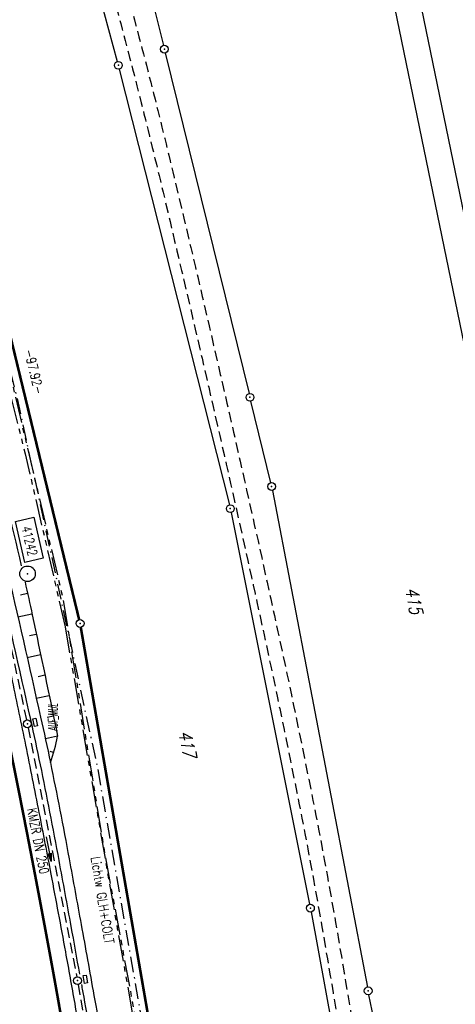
# Model space of a CAD drawing. Extents: x 447045 to 447634, y 442020 to 443192.
# Tile 68 of 82: x 447336 to 447419, y 442803 to 442992. Entities that reach past the tile are written whole.
import ezdxf
from ezdxf.enums import TextEntityAlignment as Align

# ---------------------------------------------------------------- set-up
doc = ezdxf.new("R2010")
doc.units = 0
doc.header["$LTSCALE"] = 2
doc.header["$MEASUREMENT"] = 0
for name, pattern in [('AUSGEZOGEN', [0]), ('BAB-FM2', [2.6, 1.5, -0.5, 0.1, -0.5]), ('GESTRICH-X2', [1.5, 1, -0.5]), ('PHANTOMX2', [5, 2.5, -0.5, 0.5, -0.5, 0.5, -0.5])]:
    doc.linetypes.add(name, pattern=pattern)
doc.layers.get('0').update_dxf_attribs({"linetype": 'AUSGEZOGEN'})
for name, color, linetype in [('206-ABSTAND', 8, 'AUSGEZOGEN'), ('206-FLSTNR', 8, 'AUSGEZOGEN'), ('206-GRENZL', 8, 'AUSGEZOGEN'), ('206-GRENZL-BAB', 7, 'AUSGEZOGEN'), ('206-GRENZP', 8, 'AUSGEZOGEN'), ('206-GRENZP-BAB', 7, 'AUSGEZOGEN'), ('ANMERKUNG', 7, 'CONTINUOUS'), ('BAB_FM', 5, 'BAB-FM2'), ('BOESCHG', 250, 'AUSGEZOGEN'), ('FBRTOP', 250, 'AUSGEZOGEN'), ('KANAL', 7, 'GESTRICH-X2'), ('Lichtwellenleiter COLT', 46, 'PHANTOMX2'), ('Lichtwellenleiter GLH', 46, 'PHANTOMX2'), ('MULDE', 250, 'AUSGEZOGEN'), ('PFEIL', 7, 'CONTINUOUS'), ('Planeinteilung', 250, 'CONTINUOUS'), ('PP', 7, 'AUSGEZOGEN'), ('RAHMEN', 7, 'AUSGEZOGEN'), ('SCHLITZRINNE', 200, 'AUSGEZOGEN'), ('SCHSYMBOL', 200, 'AUSGEZOGEN'), ('TEXTO', 4, 'CONTINUOUS'), ('WEG', 250, 'GESTRICH-X2')]:
    doc.layers.add(name, color=color, linetype=linetype)
doc.styles.add('ROMANS', font='romans.shx', dxfattribs={"width": 0.8})

# ---------------------------------------------------------------- blocks, each defined once
blk = doc.blocks.new('GST')
at = {"color": 0}
blk.add_circle((0, 0), 0.75, dxfattribs=at)
blk.add_point((0, 0), dxfattribs=at)
blk = doc.blocks.new('13')
blk.add_lwpolyline([(0.76, 1.22), (-0.75, 1.22), (-0.75, 1.8), (0.76, 1.8)], close=True)
at = {"rotation": 180}
blk.add_blockref('GST', (0, 0), dxfattribs=at)
blk = doc.blocks.new('PP')
at = {"color": 0}
blk.add_circle((0, -0.01), 1.49, dxfattribs=at)
blk.add_point((0, 0), dxfattribs=at)
blk = doc.blocks.new('1135297')
blk.add_line((1135, 297), (0, 297))
at = {"layer": 'RAHMEN'}
blk.add_line((950, 292), (25, 292), dxfattribs=at)
blk = doc.blocks.new('PFEIL2')
at = {"color": 0}
for p, q in [((0.88, 0), (-2.4, -0.01)), ((0.88, -0.27), (0.88, 0.28)), ((0.88, 0.28), (2.43, 0.01)), ((0.91, 0.27), (0.88, 0.26)), ((0.97, 0.26), (0.88, 0.25)), ((1.02, 0.25), (0.88, 0.23)), ((1.07, 0.24), (0.88, 0.21)), ((1.13, 0.23), (0.88, 0.19)), ((1.18, 0.22), (0.88, 0.17)), ((1.24, 0.21), (0.88, 0.15)), ((1.29, 0.21), (0.88, 0.14)), ((1.34, 0.2), (0.88, 0.12)), ((1.4, 0.19), (0.88, 0.1)), ((1.45, 0.18), (0.88, 0.08)), ((1.51, 0.17), (0.88, 0.06)), ((1.56, 0.16), (0.88, 0.04)), ((1.61, 0.15), (0.88, 0.02)), ((1.67, 0.14), (0.88, 0.01)), ((1.72, 0.13), (0.88, -0.01)), ((1.78, 0.12), (0.88, -0.03)), ((1.83, 0.11), (0.88, -0.05)), ((1.88, 0.1), (0.88, -0.07)), ((1.94, 0.09), (0.88, -0.09)), ((2.05, 0.08), (0.88, -0.12)), ((1.99, 0.08), (0.88, -0.11)), ((2.1, 0.07), (0.88, -0.14)), ((2.15, 0.06), (0.88, -0.16)), ((2.21, 0.05), (0.88, -0.18)), ((2.26, 0.04), (0.88, -0.2)), ((2.32, 0.03), (0.88, -0.22)), ((2.37, 0.02), (0.88, -0.23)), ((2.42, 0.01), (0.88, -0.25)), ((2.43, 0.01), (0.88, -0.27))]:
    blk.add_line(p, q, dxfattribs=at)

msp = doc.modelspace()

# ---------------------------------------------------------------- hatches: boundary and pattern name
at = {"layer": 'SCHLITZRINNE'}
h = msp.add_hatch(dxfattribs=at)
h.set_pattern_fill('_USER', color=256, scale=1.5, angle=45, style=0, pattern_type=0)
h.set_pattern_definition([(324.6697, (447346.8685, 442714.5348), (0.867434, 1.2237478), [])])
edge = h.paths.add_edge_path(flags=17)
edge.add_line((447346.06, 442716.3), (447346.64, 442716.4))
edge = h.paths.add_edge_path(flags=17)
edge.add_line((447346.89, 442714.92), (447346.31, 442714.82))
edge = h.paths.add_edge_path(flags=17)
edge.add_line((447346.31, 442714.82), (447346.06, 442716.3))
edge = h.paths.add_edge_path(flags=17)
edge.add_line((447346.64, 442716.4), (447346.89, 442714.92))
edge = h.paths.add_edge_path()
edge.add_arc((455543.19, 444109.5), 8314.18, 189.656242, 189.684092)
edge.add_arc((393563.55, 433546.01), 54559.2, 9.665544, 9.67045, ccw=False)
edge.add_arc((464490.72, 449190.25), 18280.39, 199.256988, 199.272591)
edge.add_arc((438988.16, 440271.7), 8736.66, 19.248466, 19.281114, ccw=False)
edge.add_arc((439684.88, 440514.98), 7998.68, 19.223819, 19.248466, ccw=False)
edge.add_arc((551443.68, 479485.61), 110359.84, 199.2238149, 199.2304511)
edge.add_arc((461591.93, 448142.36), 15198.2, 199.230451, 199.295414)
edge.add_arc((434066.56, 438505.59), 13965.35, 19.227644, 19.295414, ccw=False)
edge.add_arc((446515.34, 442847.45), 781.13, 18.87406, 19.22764, ccw=False)
edge.add_arc((443272.16, 441738.7), 4208.6, 18.72173, 18.87406, ccw=False)
edge.add_arc((445875.74, 442621.07), 1459.56, 18.15879, 18.72173, ccw=False)
edge.add_arc((444728.65, 442244.84), 2666.77, 17.74233, 18.15879, ccw=False)
edge.add_arc((445572.42, 442514.8), 1780.87, 17.47777, 17.74233, ccw=False)
edge.add_arc((445655.92, 442541.1), 1693.33, 17.20645, 17.47777, ccw=False)
edge.add_arc((445949.74, 442632.08), 1385.75, 16.53427, 17.20645, ccw=False)
edge.add_arc((445777.93, 442581.08), 1564.97, 15.90176, 16.53427, ccw=False)
edge.add_arc((444610.25, 442248.42), 2779.1, 15.71708, 15.90176, ccw=False)
edge.add_arc((445469.38, 442490.19), 1886.6, 15.49292, 15.71708, ccw=False)
edge.add_arc((444501.3, 442221.84), 2891.19, 15.15169, 15.49292, ccw=False)
edge.add_arc((444653, 442262.92), 2734.02, 14.80079, 15.15169, ccw=False)
edge.add_arc((445305.39, 442435.3), 2059.25, 14.55323, 14.80079, ccw=False)
edge.add_arc((445661.58, 442527.77), 1691.25, 14.28005, 14.55323, ccw=False)
edge.add_arc((445825.28, 442569.43), 1522.33, 13.75449, 14.28005, ccw=False)
edge.add_arc((444655.97, 442283.21), 2726.16, 13.36175, 13.75449, ccw=False)
edge.add_arc((444873.74, 442334.94), 2502.33, 13.15637, 13.36175, ccw=False)
edge.add_arc((445203.57, 442412.03), 2163.61, 12.9355, 13.15637, ccw=False)
edge.add_arc((445591.15, 442501.05), 1765.94, 12.36852, 12.9355, ccw=False)
edge.add_arc((445707.26, 442526.51), 1647.07, 11.78144, 12.36852, ccw=False)
edge.add_arc((445429.99, 442468.68), 1930.3, 11.59481, 11.78144, ccw=False)
edge.add_arc((442977.06, 441965.4), 4434.33, 11.47168, 11.59481, ccw=False)
edge.add_arc((444371.69, 442248.42), 3011.27, 11.05089, 11.47168, ccw=False)
edge.add_arc((446428.11, 442650.05), 916, 10.28794, 11.05089, ccw=False)
edge.add_arc((445293.54, 442444.11), 2069.11, 9.83201, 10.28794, ccw=False)
edge.add_arc((438489.77, 441264.98), 8974.3, 9.613081, 9.832007, ccw=False)
edge.add_arc((-516898.98, 279448.69), 977969.75, 9.61226256, 9.61308127, ccw=False)
edge.add_arc((439111.82, 441356.28), 8345.74, 9.603417, 9.612279, ccw=False)
edge.add_arc((371773.63, 429962.75), 76641.01, 9.5908545, 9.6034167, ccw=False)
edge.add_arc((456011.66, 444189.17), 8789.87, 189.542369, 189.651902)
edge.add_arc((455543.19, 444109.5), 8314.68, 189.651902, 189.684092)
edge.add_arc((393564.92, 433546.25), 54557.31, 9.665544, 9.67045, ccw=False)
edge.add_line((447347.78, 442706.23), (447348.27, 442706.32))
h = msp.add_hatch(dxfattribs=at)
h.set_pattern_fill('_USER', color=256, scale=1.5, angle=45, style=0, pattern_type=0)
h.set_pattern_definition([(334.2696, (447234.5127, 443158.8401), (0.651206, 1.35127), [])])
edge = h.paths.add_edge_path()
edge.add_arc((464490.72, 449190.25), 18279.89, 199.256988, 199.272591)
edge.add_arc((438988.28, 440271.74), 8737.03, 19.253849, 19.281113, ccw=False)
edge.add_line((447233.13, 443161.27), (447233.61, 443161.43))
edge.add_arc((464490.72, 449190.25), 18280.39, 199.256988, 199.272591)
edge.add_arc((438988.16, 440271.7), 8736.66, 19.248466, 19.281114, ccw=False)
edge.add_arc((439684.88, 440514.98), 7998.68, 19.223819, 19.248466, ccw=False)
edge.add_arc((551443.68, 479485.61), 110359.84, 199.2238149, 199.2304511)
edge.add_arc((461591.93, 448142.36), 15198.2, 199.230451, 199.295414)
edge.add_arc((434066.56, 438505.59), 13965.35, 19.227644, 19.295414, ccw=False)
edge.add_arc((446515.34, 442847.45), 781.13, 18.87406, 19.22764, ccw=False)
edge.add_arc((443272.16, 441738.7), 4208.6, 18.72173, 18.87406, ccw=False)
edge.add_arc((445875.74, 442621.07), 1459.56, 18.15879, 18.72173, ccw=False)
edge.add_arc((444728.65, 442244.84), 2666.77, 17.74233, 18.15879, ccw=False)
edge.add_arc((445572.42, 442514.8), 1780.87, 17.47777, 17.74233, ccw=False)
edge.add_arc((445655.92, 442541.1), 1693.33, 17.20645, 17.47777, ccw=False)
edge.add_arc((445949.74, 442632.08), 1385.75, 16.53427, 17.20645, ccw=False)
edge.add_arc((445777.93, 442581.08), 1564.97, 15.90176, 16.53427, ccw=False)
edge.add_arc((444610.25, 442248.42), 2779.1, 15.71708, 15.90176, ccw=False)
edge.add_arc((445469.38, 442490.19), 1886.6, 15.49292, 15.71708, ccw=False)
edge.add_arc((444501.3, 442221.84), 2891.19, 15.15169, 15.49292, ccw=False)
edge.add_arc((444653, 442262.92), 2734.02, 14.80079, 15.15169, ccw=False)
edge.add_arc((445305.39, 442435.3), 2059.25, 14.55323, 14.80079, ccw=False)
edge.add_arc((445661.58, 442527.77), 1691.25, 14.28005, 14.55323, ccw=False)
edge.add_arc((445825.28, 442569.43), 1522.33, 13.75449, 14.28005, ccw=False)
edge.add_arc((444655.97, 442283.21), 2726.16, 13.36175, 13.75449, ccw=False)
edge.add_arc((444873.74, 442334.94), 2502.33, 13.15637, 13.36175, ccw=False)
edge.add_arc((445203.57, 442412.03), 2163.61, 12.9355, 13.15637, ccw=False)
edge.add_arc((445591.15, 442501.05), 1765.94, 12.36852, 12.9355, ccw=False)
edge.add_arc((445707.26, 442526.51), 1647.07, 11.78144, 12.36852, ccw=False)
edge.add_arc((445429.99, 442468.68), 1930.3, 11.59481, 11.78144, ccw=False)
edge.add_arc((442977.06, 441965.4), 4434.33, 11.47168, 11.59481, ccw=False)
edge.add_arc((444371.69, 442248.42), 3011.27, 11.05089, 11.47168, ccw=False)
edge.add_arc((446428.11, 442650.05), 916, 10.28794, 11.05089, ccw=False)
edge.add_arc((445293.54, 442444.11), 2069.11, 9.83201, 10.28794, ccw=False)
edge.add_arc((438489.77, 441264.98), 8974.3, 9.613081, 9.832007, ccw=False)
edge.add_arc((-516898.98, 279448.69), 977969.75, 9.61226256, 9.61308127, ccw=False)
edge.add_arc((439111.82, 441356.28), 8345.74, 9.603417, 9.612279, ccw=False)
edge.add_arc((371773.63, 429962.75), 76641.01, 9.5908545, 9.6034167, ccw=False)
edge.add_arc((456011.66, 444189.17), 8789.87, 189.542369, 189.651902)
edge.add_arc((455543.19, 444109.5), 8314.68, 189.651902, 189.684092)
edge.add_arc((393564.92, 433546.25), 54557.31, 9.665544, 9.67045, ccw=False)

# ---------------------------------------------------------------- linework, layer by layer
at = {"layer": '206-GRENZL'}
for p, q in [((447340.73, 443034.12), (447354.51, 442984.01)), ((447361.07, 442996.38), (447363.35, 442987.11)), ((447363.71, 442985.65), (447379.77, 442920.41)), ((447354.89, 442982.56), (447376, 442899.07)), ((447383.93, 442903.31), (447380.13, 442918.95)), ((447384.25, 442901.84), (447402.48, 442806.68)), ((447376.33, 442897.6), (447391.39, 442822.54)), ((447391.67, 442821.06), (447399.21, 442779.82)), ((447413.44, 442752.42), (447402.77, 442805.2))]:
    msp.add_line(p, q, dxfattribs=at)
at = {"layer": '206-GRENZL-BAB', "const_width": 0.5, "flags": 128}
for points in [[(447324.44, 442970.76), (447347.19, 442877.07)], [(447347.5, 442875.6), (447402.5, 442558.74)]]:
    msp.add_lwpolyline(points, dxfattribs=at)
at = {"layer": 'BAB_FM', "flags": 128}
msp.add_lwpolyline([(447287.85, 443084.34), (447299.24, 443047.47), (447314.2, 442998.98), (447327.56, 442950.02), (447335.27, 442919.51), (447350.59, 442849.2), (447359.25, 442799.96), (447367.9, 442750.71), (447376.25, 442701.41), (447385.1, 442652.2), (447393.45, 442602.9), (447401.9, 442553.62), (447411.24, 442504.49), (447420.3, 442457.34), (447421.02, 442453.41), (447429.32, 442406.13), (447437.97, 442356.88), (447446.12, 442307.55), (447457.49, 442233.3), (447461.15, 442208.57)], dxfattribs=at)
at = {"layer": 'BOESCHG'}
for p, q in [((447335.92, 442881.81), (447337.29, 442882.12)), ((447335.43, 442877.63), (447338.14, 442878.21)), ((447337.65, 442874.01), (447338.97, 442874.29)), ((447337.21, 442869.84), (447339.8, 442870.38)), ((447339.36, 442866.2), (447340.62, 442866.47)), ((447338.97, 442862.04), (447341.44, 442862.55)), ((447341.05, 442858.39), (447342.25, 442858.63)), ((447343.06, 442854.72), (447340.72, 442854.22)), ((447342.3, 442851.59), (447341.63, 442851.78))]:
    msp.add_line(p, q, dxfattribs=at)
for points in [[(447256.73, 443167.74, -0.004776), (447270.46, 443127.68, -0.000691), (447287.89, 443074.94, -0.012232), (447288.8, 443071.93, -0.003466), (447294.64, 443050.14, 0.00261), (447302.35, 443021.18, 0.000486), (447307.79, 443001.24, -0.000801), (447311.09, 442989.14, -0.003177), (447316.57, 442968.34, -0.002215), (447324.11, 442938.42, -0.003054), (447324.74, 442935.84, -0.000162), (447336.08, 442887.39, -0.004893)], [(447258.09, 442997.63, -0.001315), (447261.25, 442986.37, -0.000966), (447264.69, 442973.89, -0.001041), (447267.83, 442962.3, -0.001473), (447270.73, 442951.4, -0.001332), (447273.86, 442939.34, -0.00205), (447277.01, 442926.86, -0.002062), (447280.08, 442914.29, -0.001507), (447282.68, 442903.31, -0.001262), (447285.71, 442890.16, -0.001329), (447289.05, 442875.3, -0.002089), (447291.11, 442865.87, -0.001644), (447293.11, 442856.34, -0.001058), (447296.15, 442841.48, -0.000982), (447298.98, 442827.34, -0.00137), (447300.95, 442817.22, -0.002124), (447301.03, 442816.8, -0.000043), (447305.42, 442792.9, -0.003119)], [(447336.81, 442884.26, -0.003291), (447338.19, 442877.99, -0.001963), (447343.06, 442854.72)]]:
    msp.add_lwpolyline(points, format="xyb", dxfattribs=at)
msp.add_arc((447311.21, 442860.77), 32.42, 339.995, 349.2353, dxfattribs=at)
at = {"layer": 'FBRTOP', "color": 0}
for points in [[(447425.73, 442335.03, -0.000003), (447426.43, 442330.92, -0.000001), (447429.91, 442310.38)], [(447358.95, 442729.41, 0.000005), (447365.21, 442692.44, -0.000003), (447371.47, 442655.47, -0.000003), (447379.82, 442606.17, 0.000003), (447388.17, 442556.87)], [(447255.02, 443143.75, -0.000006), (447259.15, 443131.95, 0.000022)], [(447301.26, 442999.99, -0.001552), (447304.63, 442987.89, -0.001541), (447307.96, 442975.68, -0.001544), (447311.2, 442963.45, -0.001556), (447314.35, 442951.29, -0.001558), (447317.43, 442939.12, -0.001547), (447320.44, 442926.83, -0.001543), (447323.39, 442914.53, -0.001553), (447326.23, 442902.3, -0.001554), (447329.01, 442890.04, -0.001544), (447331.72, 442877.69, -0.001547), (447334.35, 442865.32, -0.001556), (447336.9, 442853.01, -0.001557), (447339.48, 442840.1, -0.001703), (447341.77, 442828.28, -0.00139), (447344.55, 442813.41, -0.002089), (447346.33, 442803.5, -0.000455), (447348.3, 442792.23, -0.001024)], [(447349.16, 442787.22, -0.000003), (447350.35, 442780.19, -0.000015)]]:
    msp.add_lwpolyline(points, format="xyb", dxfattribs=at)
at = {"layer": 'FBRTOP', "color": 0, "const_width": 0.5}
for points in [[(447422.78, 442334.53, -0.000003), (447423.47, 442330.42, -0.000001), (447426.95, 442309.88)], [(447395.17, 442329.85, -0.000003), (447395.87, 442325.74, -0.000001), (447399.34, 442305.2)], [(447355.99, 442728.91, 0.000005), (447362.25, 442691.94, -0.000003), (447368.51, 442654.96, -0.000003), (447376.86, 442605.67, 0.000003), (447385.21, 442556.37)], [(447328.38, 442724.24, 0.000005), (447334.64, 442687.26, -0.000003), (447340.91, 442650.29, -0.000003), (447349.25, 442600.99, 0.000003), (447357.6, 442551.69)], [(447252.19, 443142.76, -0.000006), (447256.32, 443130.96, 0.000022)], [(447225.76, 443133.51, -0.000006), (447229.89, 443121.71, 0.000024)], [(447298.37, 442999.17, -0.001552), (447301.74, 442987.09, -0.001541), (447305.06, 442974.9, -0.001544), (447308.3, 442962.69, -0.001556), (447311.45, 442950.55, -0.001558), (447314.51, 442938.39, -0.001547), (447317.53, 442926.13, -0.001543), (447320.47, 442913.84, -0.001553), (447323.31, 442901.62, -0.001554), (447326.08, 442889.39, -0.001544), (447328.79, 442877.05, -0.001547), (447331.42, 442864.71, -0.001556), (447333.96, 442852.42, -0.001557), (447336.54, 442839.52, -0.001702), (447338.82, 442827.72, -0.001391), (447341.6, 442812.87, -0.002089), (447343.38, 442802.98, -0.000455), (447345.34, 442791.72, -0.001024)], [(447346.2, 442786.72, -0.000003), (447347.39, 442779.69, -0.000015)], [(447318.6, 442781.98, -0.000003), (447319.78, 442775.01, -0.000015)]]:
    msp.add_lwpolyline(points, format="xyb", dxfattribs=at)
at = {"layer": 'KANAL'}
for p, q in [((447326.62, 442906.75), (447337.09, 442857.84)), ((447337.41, 442856.37), (447346.72, 442808.62)), ((447347, 442807.16), (447355.25, 442759.53))]:
    msp.add_line(p, q, dxfattribs=at)
at = {"layer": 'Lichtwellenleiter COLT', "flags": 128}
for points in [[(447258.62, 443168.13), (447271.46, 443133.27), (447287.88, 443081.86), (447309.84, 443012.75), (447321.17, 442970.28), (447336.85, 442908.82), (447344.52, 442875.65)], [(447344.52, 442875.65), (447352.7, 442828.1), (447369.23, 442734.8), (447375.87, 442696.64), (447378.62, 442680.63), (447387.83, 442624.89), (447395.61, 442573.2), (447401.59, 442547.29), (447411.34, 442497.77), (447422.71, 442454.96), (447426.64, 442430.36), (447433.51, 442393.05), (447442.37, 442339.26), (447456.7, 442249.29), (447463.6, 442209.09), (447469.32, 442174.78), (447469.36, 442166.15), (447470.01, 442158.25), (447478.55, 442083.31), (447480.14, 442073.68), (447482.71, 442066.62), (447485.07, 442055.95)]]:
    msp.add_lwpolyline(points, dxfattribs=at)
at = {"layer": 'Lichtwellenleiter GLH', "flags": 128}
msp.add_lwpolyline([(447259.04, 443168.21), (447265.31, 443151.83), (447279.09, 443111.84), (447290.99, 443072.43), (447309.84, 443012.75), (447312.7, 443003.91), (447321.36, 442972.16), (447331.73, 442933.43), (447344.04, 442881.27), (447352.15, 442831.86), (447362.44, 442776.78), (447362.44, 442776.78), (447385.5, 442641.63), (447385.5, 442641.63), (447399.79, 442555.67), (447401.59, 442547.29), (447405.35, 442530.29), (447408.25, 442515.86), (447412.3, 442495.68), (447415.14, 442489.08), (447418.34, 442478.18), (447421.52, 442464.98), (447421.52, 442464.98), (447427.09, 442431.18), (447433.16, 442395.08), (447433.6, 442392.11), (447442.37, 442339.26), (447446.8, 442314.88), (447447.2, 442307.73), (447447.04, 442305.66), (447448.11, 442303.18), (447455.85, 442257.88), (447455.97, 442254.99), (447459.18, 442233.7), (447462.55, 442212.49), (447466.16, 442189.43), (447469.2, 442166.06), (447470.01, 442158.25), (447477.85, 442087.76), (447478.83, 442082.34), (447479.74, 442076.08), (447482.71, 442066.62), (447482.87, 442066.06), (447484.53, 442055.83)], dxfattribs=at)
at = {"layer": 'MULDE'}
for points in [[(447251.23, 443166.61, 0.000102), (447252.32, 443163.43, 0.001949), (447257.51, 443148.43, 0.00032), (447272, 443107.15, -0.002235), (447274.06, 443101.22, -0.00296), (447277.35, 443091.41, -0.00123), (447285.06, 443067.77, -0.003052), (447294.51, 443037.91, -0.005458), (447299.51, 443021.11, -0.003333), (447303.04, 443008.48, -0.002073), (447308.48, 442988.12, -0.001662), (447316.44, 442957.39, -0.002782), (447321.04, 442938.98, -0.001969), (447325.7, 442919.55, -0.001201), (447333.14, 442887.64, -0.001341), (447339.8, 442858.37, -0.004539), (447341.67, 442849.68, -0.002658)], [(447326.68, 442906.63, -0.000732), (447331.19, 442887.19, -0.001341), (447337.85, 442857.93, -0.004539), (447339.71, 442849.28, -0.002658), (447341.53, 442840.2, -0.002602), (447343.29, 442830.9, -0.000487), (447345.6, 442818.3, -0.000304), (447347.25, 442809.17, -0.000452)], [(447341.67, 442849.68, -0.002658), (447343.49, 442840.58, -0.002602), (447345.26, 442831.26, -0.000487), (447347.57, 442818.66, -0.000452), (447350.02, 442805.08, -0.000452)], [(447347.62, 442807.16, -0.000081), (447348.06, 442804.73, -0.000452)], [(447348.06, 442804.73, -0.000496), (447350.87, 442789.04, -0.001104), (447352.11, 442781.99, -0.004914), (447353.72, 442772.12, 0.003464), (447355.68, 442759.89, 0.001622)], [(447350.02, 442805.08, -0.000496), (447352.83, 442789.39, -0.001104), (447354.08, 442782.33, -0.004914)]]:
    msp.add_lwpolyline(points, format="xyb", dxfattribs=at)
at = {"layer": 'PP', "flags": 128}
msp.add_lwpolyline([(447334.96, 442895.86), (447338.47, 442896.68), (447340.3, 442888.86), (447336.8, 442888.04)], close=True, dxfattribs=at)
at = {"layer": 'SCHLITZRINNE', "flags": 128}
msp.add_lwpolyline([(447233.13, 443161.27, 0.000068), (447234.78, 443156.57, -0.000142), (447236.42, 443151.87, -0.000108), (447237.55, 443148.62, 0.000029), (447241.76, 443136.55, 0.000283), (447247.45, 443120.29, -0.000296), (447252.9, 443104.69, -0.001543), (447254.47, 443100.14, -0.000665), (447258.08, 443089.54, -0.002456), (447262.61, 443075.94, -0.001817), (447268.59, 443057.5, -0.001154), (447271.07, 443049.66, -0.001184), (447273.46, 443042.01, -0.002933), (447278.18, 443026.45, -0.00276), (447283.01, 443009.86, -0.000806), (447285.45, 443001.24, -0.000978), (447287.43, 442994.13, -0.001489), (447291.98, 442977.53, -0.001531), (447296.31, 442961.35, -0.00108), (447298.56, 442952.74, -0.001192), (447300.57, 442944.93, -0.002293), (447303.95, 442931.39, -0.001714), (447308.33, 442913.22, -0.000896), (447310.39, 442904.49, -0.000964), (447312.27, 442896.36, -0.002474), (447316.1, 442879.31, -0.002562), (447319.63, 442862.81, -0.000814), (447320.91, 442856.65, -0.000537), (447322.81, 442847.32, -0.001836), (447327.13, 442825.63, -0.003329), (447329.39, 442813.64, -0.001989), (447332.26, 442797.43, -0.000955), (447338.05, 442763.63, -0.000004), (447340.39, 442749.85, -0.000039), (447340.6, 442748.58, -0.000055), (447343.41, 442732.01, 0.000478), (447346.21, 442715.44, 0.00014), (447346.99, 442710.84, -0.000021), (447347.78, 442706.23, -0.000059)], format="xyb", dxfattribs=at)
at = {"layer": 'WEG', "flags": 128}
for points in [[(447327.04, 443083.7, -0.002437), (447335.29, 443058.34, -0.004339), (447339.73, 443044.04, -0.000099), (447349.2, 443012.57, -0.002471), (447349.57, 443011.31, -0.004476), (447354.58, 442993.43, -0.004642), (447359.09, 442976.11, -0.002895), (447363.28, 442958.99, -0.001656), (447370.33, 442928.99, -0.001604), (447377.06, 442899.46, -0.001875), (447382.65, 442874.17, -0.004421), (447389.34, 442841.92, -0.006132), (447393.68, 442818.58, -0.003005), (447398.02, 442792.54, 0.00306), (447402.29, 442766.98, 0.000288), (447407.23, 442738.57, -0.000455), (447410.34, 442720.59, -0.000333), (447413.61, 442701.59, -0.000095), (447425.01, 442634.92, -0.000977), (447428.71, 442613.02, -0.00052), (447435.53, 442571.84, -0.008035), (447438.5, 442551.81, -0.022466), (447439.12, 442544.59, -0.016241), (447439.14, 442542.64, -0.016249), (447439.03, 442540.68, -0.027453), (447438.53, 442537.23, -0.026189), (447437.62, 442533.68, -0.022802), (447436.84, 442531.53, 0.031624), (447436.3, 442529.97, 0.019762), (447436, 442528.67, -0.017482), (447435.67, 442527.21, -0.034777), (447434.2, 442522.91, 0.024921), (447432.03, 442516.95, 0.008019), (447430.56, 442511.86, 0.00626), (447428.86, 442505.3, 0.01351), (447427.51, 442499.08, 0.007166), (447425.44, 442487.26, 0.018996), (447424.07, 442475.91, 0.022795), (447423.72, 442466.38, 0.023282), (447424.42, 442453.67, 0.0189), (447426.6, 442438.15, 0.001894), (447430.26, 442418.16, -0.002492), (447433.03, 442402.96, -0.000576), (447437.35, 442378.35, 0.001527), (447439, 442369.06, 0.001994), (447441.4, 442356.08, -0.00139), (447444.86, 442337.47, -0.001216), (447445.02, 442336.6, -0.000027), (447451.99, 442297.46, -0.003817), (447454.31, 442283.79, -0.001935), (447458.59, 442256.78)], [(447329.64, 443084.53, -0.002436), (447337.89, 443059.16, -0.004339), (447342.34, 443044.85, -0.000099), (447351.82, 443013.32, -0.00247), (447352.19, 443012.06, -0.004477), (447357.21, 442994.14, -0.004644), (447361.74, 442976.79, -0.002893), (447365.93, 442959.64, -0.001656), (447372.98, 442929.61, -0.001604), (447379.72, 442900.05, -0.001875), (447385.32, 442874.73, -0.004421), (447392.02, 442842.44, -0.006133), (447396.36, 442819.07, -0.003004), (447400.7, 442793.01, 0.00306), (447404.97, 442767.44, 0.000288), (447409.91, 442739.03, -0.000455), (447413.03, 442721.06, -0.000333), (447415.97, 442703.96, -0.000083), (447427.7, 442635.38, -0.000989), (447434.92, 442592.59, -0.002082), (447438.23, 442572.24, -0.007813), (447440.02, 442559.6, -0.006674), (447441.7, 442544.75, -0.004881), (447441.75, 442544.13, 0.004215), (447441.82, 442543.4, 0.079268), (447442.38, 442541.26, 0.054062), (447443.99, 442538.45, 0.040677), (447445.2, 442537.04, 0.047688), (447446.43, 442536.04, 0.049721), (447447.47, 442535.48, 0.020075), (447450.23, 442534.48, 0.061849), (447452.18, 442534.11, 0.043963), (447454.97, 442534.18)]]:
    msp.add_lwpolyline(points, format="xyb", dxfattribs=at)

# ---------------------------------------------------------------- block references
at = {"layer": '206-GRENZP', "rotation": 281.646770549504}
for p in [(447363.53, 442986.38), (447354.71, 442983.29), (447379.95, 442919.68), (447384.11, 442902.58), (447376.18, 442898.34), (447391.54, 442821.8), (447402.62, 442805.94)]:
    msp.add_blockref('GST', p, dxfattribs=at)
at = {"layer": '206-GRENZP-BAB', "rotation": 281.646770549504}
msp.add_blockref('GST', (447347.37, 442876.34), dxfattribs=at)
at = {"layer": 'PFEIL', "rotation": 281.0442000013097}
msp.add_blockref('PFEIL2', (447341.37, 442833.12), dxfattribs=at)
at = {"layer": 'Planeinteilung', "linetype": 'Continuous', "rotation": 281.6467705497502}
msp.add_blockref('1135297', (447081.31, 443131.58), dxfattribs=at)
at = {"layer": 'PP'}
msp.add_blockref('PP', (447337.29, 442885.87), dxfattribs=at)
at = {"layer": 'SCHSYMBOL'}
for p, rotation in [((447337.26, 442857.11), 281.6098), ((447346.87, 442807.9), 280.1974)]:
    msp.add_blockref('13', p, dxfattribs=dict(at, rotation=rotation))

# ---------------------------------------------------------------- texts
at = {"layer": '206-ABSTAND', "insert": (447338.56, 442924.58), "char_height": 1.8, "attachment_point": 5, "rotation": 283.6519, "style": 'ROMANS'}
msp.add_mtext('-97.92-', dxfattribs=at)
at = {"layer": '206-FLSTNR', "style": 'ROMANS', "oblique": 15, "width": 0.8}
for s, p in [('415', (447409.67, 442883)), ('417', (447366.21, 442855.54))]:
    msp.add_text(s, height=2.5, rotation=281.6468, dxfattribs=at).set_placement(p)
at = {"layer": 'ANMERKUNG', "style": 'ROMANS', "oblique": 7, "width": 0.5}
msp.add_text('AUF_MUL', height=1.8, rotation=90, dxfattribs=at).set_placement((447343.06, 442855.72))
at = {"layer": 'Lichtwellenleiter GLH', "style": 'ROMANS', "width": 0.8}
msp.add_text('Lichtw GLH+COLT', height=1.8, rotation=279.2134, dxfattribs=at).set_placement((447349.43, 442831.52))
at = {"layer": 'PP', "style": 'ROMANS', "width": 0.75}
msp.add_text('41242', height=1.8, rotation=283.1916, dxfattribs=at).set_placement((447337.47, 442889.12), align=Align.RIGHT)
at = {"layer": 'TEXTO', "style": 'ROMANS', "width": 0.75}
msp.add_text('KMZR DN 250', height=1.8, rotation=281.0442, dxfattribs=at).set_placement((447338.44, 442834.5), align=Align.CENTER)

doc.saveas('drawing.dxf')
